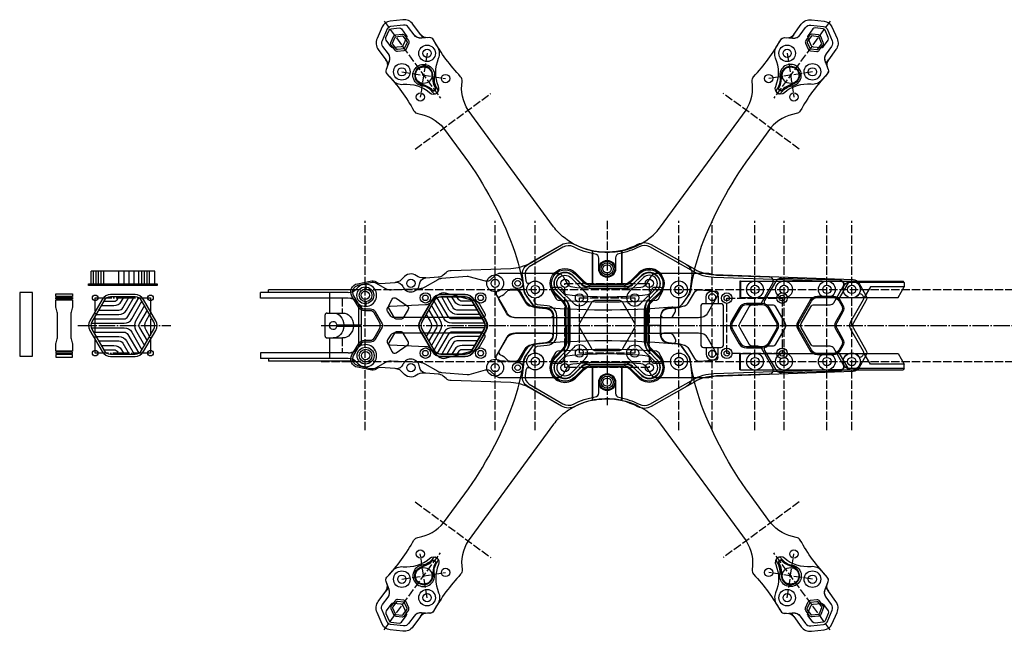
# Model space of a CAD drawing. Header units: millimetres. Extents: x -116 to 777, y -227 to 360.
# Tile 1 of 4: x -116 to 240, y -176 to 45. Entities that reach past the tile are written whole.
import ezdxf

# ---------------------------------------------------------------- set-up
doc = ezdxf.new("R2010")
doc.units = ezdxf.units.MM
doc.header["$LTSCALE"] = 0.25
doc.header["$MEASUREMENT"] = 0
doc.linetypes.add('ACAD_ISO02W100', pattern=[15, 12, -3])
doc.linetypes.add('ACAD_ISO04W100', pattern=[30, 24, -3, 0, -3])
for name, color, linetype in [('alu', 10, 'Continuous'), ('chamfer', 140, 'Continuous'), ('helper', 60, 'ACAD_ISO02W100'), ('outline', 160, 'Continuous'), ('rubberpad', 200, 'Continuous'), ('stack', 30, 'Continuous'), ('standoff', 74, 'Continuous'), ('TPU', 222, 'Continuous')]:
    doc.layers.add(name, color=color, linetype=linetype)

msp = doc.modelspace()

# ---------------------------------------------------------------- linework, layer by layer
for centre, radius in [((96.15, -45), 2.75), ((30.4, -75.5), 1), ((96.15, -86), 2.75)]:
    msp.add_circle(centre, radius)
at = {"layer": 'alu'}
for p, q in [((-67.47, -45.88), (-90.53, -45.88)), ((-90.53, -50.43), (-90.53, -45.88)), ((-89.69, -50.43), (-89.69, -45.88)), ((-88.76, -50.43), (-88.76, -45.88)), ((-87.84, -50.43), (-87.84, -45.88)), ((-86.91, -50.43), (-86.91, -45.88)), ((-85.99, -50.43), (-85.99, -45.88)), ((-80.45, -50.43), (-80.45, -45.88)), ((-78.6, -50.43), (-78.6, -45.88)), ((-76.75, -50.43), (-76.75, -45.88)), ((-74.91, -50.43), (-74.91, -45.88)), ((-73.27, -50.43), (-73.27, -45.88)), ((-72.13, -50.43), (-72.13, -45.88)), ((-71.21, -50.43), (-71.21, -45.88)), ((-70.29, -50.43), (-70.29, -45.88)), ((-69.36, -50.43), (-69.36, -45.88)), ((-67.47, -50.43), (-67.47, -45.88)), ((144.15, -49.49), (144.15, -55.39)), ((144.45, -49.49), (144.15, -49.49)), ((144.45, -49.49), (144.45, -55.39)), ((144.45, -49.49), (203.23, -49.49)), ((183.69, -49.49), (180.28, -55.39)), ((203.63, -49.89), (203.23, -49.49)), ((-91.45, -50.98), (-91.45, -50.43)), ((-91.45, -50.43), (-66.67, -50.43)), ((-66.67, -50.98), (-91.45, -50.98)), ((-66.67, -50.43), (-66.67, -50.98)), ((203.63, -49.89), (183.46, -49.89)), ((191.41, -51.54), (189.19, -55.39)), ((203.63, -51.54), (191.41, -51.54)), ((201.4, -55.39), (203.63, -51.54)), ((203.63, -49.89), (203.63, -51.54)), ((144.15, -55.39), (144.45, -55.39)), ((144.45, -55.39), (201.4, -55.39)), ((144.15, -81.5), (144.15, -75.6)), ((144.15, -75.6), (144.45, -75.6)), ((144.45, -81.5), (144.45, -75.6)), ((144.45, -75.6), (201.4, -75.6)), ((183.69, -81.5), (180.28, -75.6)), ((191.41, -79.46), (189.19, -75.6)), ((201.4, -75.6), (203.63, -79.46)), ((144.45, -81.5), (144.15, -81.5)), ((144.45, -81.5), (203.23, -81.5)), ((203.63, -81.1), (183.46, -81.1)), ((203.63, -79.46), (191.41, -79.46)), ((203.63, -81.1), (203.23, -81.5)), ((203.63, -81.1), (203.63, -79.46))]:
    msp.add_line(p, q, dxfattribs=at)
for points in [[(-86.54, -56.05), (-90.99, -63.75, 0.267949), (-90.99, -67.25), (-86.54, -74.95, 0.267949), (-83.51, -76.7), (-74.62, -76.7, 0.267949), (-71.59, -74.95), (-67.14, -67.25, 0.267949), (-67.14, -63.75), (-71.59, -56.05, 0.267949), (-74.62, -54.3), (-83.51, -54.3, 0.267949)], [(-72.28, -74.55), (-67.83, -66.85, 0.267949), (-67.83, -64.15), (-72.28, -56.45, 0.267949), (-74.62, -55.1), (-83.51, -55.1, 0.267949), (-85.85, -56.45), (-90.29, -64.15, 0.267949), (-90.29, -66.85), (-85.85, -74.55, 0.267949), (-83.51, -75.9), (-74.62, -75.9, 0.267949)], [(47.92, -56.05), (52.37, -63.75, -0.267949), (52.37, -67.25), (47.92, -74.95, -0.267949), (44.89, -76.7), (36, -76.7, -0.267949), (32.97, -74.95), (28.52, -67.25, -0.267949), (28.52, -63.75), (32.97, -56.05, -0.267949), (36, -54.3), (44.89, -54.3, -0.267949)], [(33.66, -74.55), (29.21, -66.85, -0.267949), (29.21, -64.15), (33.66, -56.45, -0.267949), (36, -55.1), (44.89, -55.1, -0.267949), (47.23, -56.45), (51.67, -64.15, -0.267949), (51.67, -66.85), (47.23, -74.55, -0.267949), (44.89, -75.9), (36, -75.9, -0.267949)]]:
    msp.add_lwpolyline(points, format="xyb", close=True, dxfattribs=at)
for points in [[(-90.53, -64.7), (-78.6, -64.7, 0.267949), (-75.83, -63.1), (-72.13, -56.7)], [(-89.69, -63.1), (-78.6, -63.1, 0.267949), (-77.22, -62.3), (-73.27, -55.46)], [(-88.76, -61.5), (-80.45, -61.5, 0.267949), (-77.68, -59.9), (-74.91, -55.1)], [(-87.84, -59.9), (-80.45, -59.9, 0.267949), (-79.06, -59.1), (-76.75, -55.1)], [(-86.91, -58.3), (-82.3, -58.3, 0.267949), (-79.52, -56.7), (-78.6, -55.1)], [(-85.99, -56.7), (-82.3, -56.7, 0.267949), (-80.91, -55.9), (-80.45, -55.1)], [(51.91, -64.7), (39.98, -64.7, -0.267949), (37.21, -63.1), (33.52, -56.7)], [(51.07, -63.1), (39.98, -63.1, -0.267949), (38.6, -62.3), (34.65, -55.46)], [(50.14, -61.5), (41.83, -61.5, -0.267949), (39.06, -59.9), (36.29, -55.1)], [(49.22, -59.9), (41.83, -59.9, -0.267949), (40.44, -59.1), (38.13, -55.1)], [(48.3, -58.3), (43.68, -58.3, -0.267949), (40.91, -56.7), (39.98, -55.1)], [(47.37, -56.7), (43.68, -56.7, -0.267949), (42.29, -55.9), (41.83, -55.1)], [(-71.21, -58.3), (-74.44, -63.9, 0.267949), (-74.44, -67.1), (-71.21, -72.7)], [(-70.29, -59.9), (-73.06, -64.7, 0.267949), (-73.06, -66.3), (-70.29, -71.1)], [(31.67, -59.9), (34.44, -64.7, -0.267949), (34.44, -66.3), (31.67, -71.1)], [(32.59, -58.3), (35.82, -63.9, -0.267949), (35.82, -67.1), (32.59, -72.7)], [(-69.36, -61.5), (-70.75, -63.9, 0.267949), (-70.75, -67.1), (-69.36, -69.5)], [(30.74, -61.5), (32.13, -63.9, -0.267949), (32.13, -67.1), (30.74, -69.5)], [(-90.53, -66.3), (-78.6, -66.3, -0.267949), (-75.83, -67.9), (-72.13, -74.3)], [(51.91, -66.3), (39.98, -66.3, 0.267949), (37.21, -67.9), (33.52, -74.3)], [(-89.69, -67.9), (-78.6, -67.9, -0.267949), (-77.22, -68.7), (-73.27, -75.54)], [(-88.76, -69.5), (-80.45, -69.5, -0.267949), (-77.68, -71.1), (-74.91, -75.9)], [(-87.84, -71.1), (-80.45, -71.1, -0.267949), (-79.06, -71.9), (-76.75, -75.9)], [(51.07, -67.9), (39.98, -67.9, 0.267949), (38.6, -68.7), (34.65, -75.54)], [(50.14, -69.5), (41.83, -69.5, 0.267949), (39.06, -71.1), (36.29, -75.9)], [(49.22, -71.1), (41.83, -71.1, 0.267949), (40.44, -71.9), (38.13, -75.9)], [(-86.91, -72.7), (-82.3, -72.7, -0.267949), (-79.52, -74.3), (-78.6, -75.9)], [(-85.99, -74.3), (-82.3, -74.3, -0.267949), (-80.91, -75.1), (-80.45, -75.9)], [(48.3, -72.7), (43.68, -72.7, 0.267949), (40.91, -74.3), (39.98, -75.9)], [(47.37, -74.3), (43.68, -74.3, 0.267949), (42.29, -75.1), (41.83, -75.9)]]:
    msp.add_lwpolyline(points, format="xyb", dxfattribs=at)
for centre in [(149.65, -52.44), (160.15, -52.44), (175.65, -52.44), (149.65, -78.55), (160.15, -78.55), (175.65, -78.55)]:
    msp.add_circle(centre, 1.5, dxfattribs=at)
at = {"layer": 'chamfer'}
for points in [[(30.56, -48.22), (29.8, -48.28, -0.177133), (27.16, -47.51, 0.416116), (22.4, -48.25, -0.222577), (19.43, -49.89)], [(131.95, -57.6), (131.95, -55.25, -1), (136.35, -55.25), (136.35, -57.6)], [(131.95, -73.4), (131.95, -75.75, 1), (136.35, -75.75), (136.35, -73.4)], [(30.56, -82.77), (29.8, -82.72, 0.177133), (27.16, -83.49, -0.416116), (22.4, -82.74, 0.222577), (19.43, -81.1)]]:
    msp.add_lwpolyline(points, format="xyb", dxfattribs=at)
msp.add_lwpolyline([(32.92, -56.05), (28.48, -63.75, 0.267949), (28.48, -67.25), (32.92, -74.95, 0.267949), (35.95, -76.7), (44.84, -76.7, 0.267949), (47.88, -74.95), (52.32, -67.25, 0.267949), (52.32, -63.75), (47.88, -56.05, 0.267949), (44.84, -54.3), (35.95, -54.3, 0.267949)], format="xyb", close=True, dxfattribs=at)
for centre, radius in [((96.15, -45), 3.05), ((55.65, -50.25), 3.05), ((63.81, -50.25), 1.88), ((70.15, -52.5), 3.05), ((70.15, -52.5), 3.05), ((122.15, -52.44), 3.05), ((122.15, -52.44), 3.05), ((149.65, -52.5), 3.05), ((160.15, -52.5), 3.05), ((175.65, -52.5), 3.05), ((184.65, -52.5), 3.05), ((8.65, -54.58), 3.05), ((8.65, -54.58), 3.05), ((30.4, -55.5), 1.88), ((50.4, -55.5), 1.88), ((139.44, -55.58), 1.9), ((159.44, -55.58), 1.9), ((8.76, -76.41), 3.05), ((8.76, -76.41), 3.05), ((30.4, -75.5), 1.88), ((50.4, -75.5), 1.88), ((139.44, -75.58), 1.9), ((159.44, -75.58), 1.9), ((55.65, -80.75), 3.05), ((70.15, -78.5), 3.05), ((70.15, -78.5), 3.05), ((122.15, -78.55), 3.05), ((122.15, -78.55), 3.05), ((149.65, -78.55), 3.05), ((160.15, -78.55), 3.05), ((175.65, -78.55), 3.05), ((184.65, -78.55), 3.05), ((63.81, -80.75), 1.88), ((96.15, -86), 3.05)]:
    msp.add_circle(centre, radius, dxfattribs=at)
at = {"layer": 'helper'}
for p, q in [((15.5, 44.58), (35.87, 16.77)), ((176.8, 44.58), (156.43, 16.77)), ((31.01, 32.98), (28.57, 17.17)), ((161.29, 32.98), (163.73, 17.17)), ((21.88, 26.29), (37.69, 23.85)), ((170.42, 26.29), (154.61, 23.85)), ((26.66, -1.66), (54.11, 18.46)), ((165.64, -1.66), (138.19, 18.46)), ((8.65, -103.39), (8.65, -27.61)), ((55.65, -103.39), (55.65, -27.61)), ((70.15, -103.39), (70.15, -27.61)), ((96.15, -27.61), (96.15, -94.59)), ((122.15, -103.39), (122.15, -27.61)), ((134.15, -103.39), (134.15, -27.61)), ((149.65, -103.39), (149.65, -27.61)), ((160.15, -103.39), (160.15, -27.61)), ((175.65, -103.39), (175.65, -27.61)), ((184.65, -103.39), (184.65, -27.61)), ((-7.3, -52.5), (450.69, -52.5)), ((-7.3, -78.5), (450.69, -78.5)), ((26.66, -129.33), (54.11, -149.45)), ((165.64, -129.33), (138.19, -149.45)), ((15.5, -175.57), (35.87, -147.76)), ((31.01, -163.98), (28.57, -148.16)), ((176.8, -175.57), (156.43, -147.76)), ((161.29, -163.98), (163.73, -148.16)), ((21.88, -157.29), (37.69, -154.85)), ((170.42, -157.29), (154.61, -154.85))]:
    msp.add_line(p, q, dxfattribs=at)
at = {"layer": 'helper', "linetype": 'ACAD_ISO04W100'}
for p, q in [((-95.4, -65.5), (-61.71, -65.5)), ((-7.3, -65.5), (452.21, -65.5))]:
    msp.add_line(p, q, dxfattribs=at)
at = {"layer": 'helper'}
for points in [[(80.9, -50.25), (111.4, -50.25), (111.4, -80.75), (80.9, -80.75)], [(86.15, -55.5), (106.15, -55.5), (106.15, -75.5), (86.15, -75.5)], [(139.44, -55.58), (159.44, -55.58), (159.44, -75.58), (139.44, -75.58)]]:
    msp.add_lwpolyline(points, close=True, dxfattribs=at)
at = {"layer": 'helper', "linetype": 'ACAD_ISO04W100'}
msp.add_lwpolyline([(-89.06, -55.5), (-69.06, -55.5), (-69.06, -75.5), (-89.06, -75.5)], close=True, dxfattribs=at)
at = {"layer": 'outline'}
for p, q in [((90.88, -38.45), (90.88, -50.5)), ((101.42, -38.45), (101.42, -50.5)), ((90.88, -92.54), (90.88, -80.5)), ((101.42, -92.54), (101.42, -80.5))]:
    msp.add_line(p, q, dxfattribs=at)
for points in [[(26.29, 39.68), (24.33, 42.37, 0.267015), (22.5, 43.18), (17.82, 42.68, 0.27026), (16.6, 41.79), (14.72, 37.47, 0.267015), (14.94, 35.49), (16.91, 32.81, -0.251046), (17.28, 30), (16.18, 27.1, 0.286562), (16.49, 25.54, -0.061048), (26.28, 12.16, 0.231338), (27.72, 11.15, -0.182921), (37, 5.92), (44.69, -4.57, -0.066003), (62.08, -36.94, -0.053468), (66.03, -53.08, 0.122711), (66.38, -53.98), (69.28, -58.02, 0.211841), (70.68, -58.84), (74.36, -59.26, -0.381187), (76.79, -61.98), (76.79, -65.5), (81.15, -65.5), (81.15, -59.31, 0.198912), (80.27, -57.19), (77.12, -54.03, -1), (84.68, -46.46), (87.84, -49.62, 0.198912), (89.96, -50.5), (101.42, -50.5), (101.42, -38.45, -0.045278), (97.01, -38.94), (95.29, -38.94, -0.163425), (80.58, -33.69, -0.068278), (76.8, -29.78), (45.88, 12.42, -0.182921), (43.68, 22.84, 0.231338), (43.16, 24.52, -0.061048), (33.35, 37.89, 0.286562), (31.95, 38.66), (28.86, 38.48, -0.251046), (26.29, 39.68), (24.33, 42.37, 0.267015), (22.5, 43.18), (17.82, 42.68, 0.27026), (16.6, 41.79), (14.72, 37.47, 0.267015), (14.94, 35.49), (16.91, 32.81)], [(166.01, 39.68), (167.97, 42.37, -0.267015), (169.79, 43.18), (174.48, 42.68, -0.27026), (175.7, 41.79), (177.58, 37.47, -0.267015), (177.36, 35.49), (175.39, 32.81, 0.251046), (175.02, 30), (176.12, 27.1, -0.286562), (175.81, 25.54, 0.061048), (166.02, 12.16, -0.231338), (164.57, 11.15, 0.182921), (155.3, 5.92), (147.61, -4.57, 0.066003), (130.22, -36.94, 0.053468), (126.27, -53.08, -0.122711), (125.91, -53.98), (123.02, -58.02, -0.211841), (121.62, -58.84), (117.93, -59.26, 0.381187), (115.51, -61.98), (115.51, -65.5), (111.15, -65.5), (111.15, -59.31, -0.198912), (112.03, -57.19), (115.18, -54.03, 1), (107.62, -46.46), (104.46, -49.62, -0.198912), (102.34, -50.5), (90.88, -50.5), (90.88, -38.45, 0.045278), (95.29, -38.94), (97.01, -38.94, 0.163425), (111.72, -33.69, 0.068278), (115.5, -29.78), (146.42, 12.42, 0.182921), (148.62, 22.84, -0.231338), (149.14, 24.52, 0.061048), (158.95, 37.89, -0.286562), (160.35, 38.66), (163.44, 38.48, 0.251046), (166.01, 39.68), (167.97, 42.37, -0.267015), (169.79, 43.18), (174.48, 42.68, -0.27026), (175.7, 41.79), (177.58, 37.47, -0.267015), (177.36, 35.49), (175.39, 32.81)], [(33.18, 18.75), (33.12, 18.83, 0.19944), (29.19, 21.22, -2.414477), (33.64, 24.48, 0.19944), (34.74, 20.01), (34.79, 19.94)], [(159.12, 18.75), (159.17, 18.83, -0.19944), (163.11, 21.22, 2.414477), (158.66, 24.48, -0.19944), (157.56, 20.01), (157.51, 19.94)], [(76.79, -65.5), (76.79, -61.98, 0.381187), (74.36, -59.26), (70.68, -58.84, -0.211841), (69.28, -58.02), (67.23, -55.16, -0.123779), (66.15, -52.42), (65.5, -47.42, -0.304715), (67.5, -43.41), (79.63, -36.29, -0.25579), (84.45, -36.18, 0.245674), (107.25, -36.1, -0.255961), (112.08, -36.17), (127.86, -45.14, 0.121058), (134.75, -47.09), (185.11, -48.85, -0.258618), (187.19, -50.1), (189.79, -54.6, -0.267949), (189.79, -56.6), (185.23, -64.5, 0.267949), (185.23, -66.5), (189.79, -74.4, -0.267949), (189.79, -76.4), (187.19, -80.9, -0.258618), (185.11, -82.14), (134.75, -83.9, 0.121058), (127.86, -85.85), (112.08, -94.82, -0.255961), (107.25, -94.9, 0.245674), (84.45, -94.81, -0.25579), (79.63, -94.7), (67.5, -87.59, -0.304715), (65.5, -83.58), (66.15, -78.57, -0.123779), (67.23, -75.84), (69.28, -72.98, -0.211841), (70.68, -72.15), (74.36, -71.73, 0.381187), (76.79, -69.01), (76.79, -65.5)], [(14.82, -64.9, -0.267949), (14.82, -66.1), (12.28, -70.5, -0.267949), (10.55, -71.5), (8.57, -71.5, 0.267949), (6.41, -72.75), (4.36, -76.29, 0.506651), (5.99, -79.98), (10.57, -81, 0.187703), (12.72, -80.67), (15.86, -78.85, -0.143218), (18.04, -78.32), (28.35, -78.79, -0.120122), (30.17, -79.32), (34.93, -82.07, 0.110833), (36.18, -82.46), (45.57, -83.23, 0.08618), (46.25, -83.17), (52.18, -81.58, -0.267949), (54.11, -82.1), (55.49, -83.48, 0.198912), (57.61, -84.35), (78.15, -84.35, 0.267949), (80.32, -83.1), (81.78, -80.57, -0.241883), (83.71, -79.33, -0.048339), (108.36, -79.3, -0.229567), (110.22, -80.43), (112, -83.19, 0.254792), (114.1, -84.33), (132.38, -84.33, 0.065543), (133.42, -84.2), (135.22, -83.71, -0.058098), (136.14, -83.58), (154.83, -83.03, 0.567503), (156.09, -80.78), (152.03, -73.75, 0.267949), (150.73, -73), (148.86, -73, -0.267949), (147.56, -72.25), (144.24, -66.5, -0.267949), (144.24, -64.5), (147.56, -58.75, -0.267949), (148.86, -58), (150.73, -58, 0.267949), (152.03, -57.25), (156.09, -50.22, 0.567503), (154.83, -47.97), (136.14, -47.42, -0.058098), (135.22, -47.28), (133.42, -46.8, 0.065543), (132.38, -46.66), (114.1, -46.66, 0.254792), (112, -47.81), (110.22, -50.56, -0.229567), (108.36, -51.7, -0.048339), (83.71, -51.67, -0.241883), (81.78, -50.43), (80.32, -47.89, 0.267949), (78.15, -46.64), (57.61, -46.64, 0.198912), (55.49, -47.52), (54.11, -48.9, -0.267949), (52.18, -49.42), (46.25, -47.83, 0.08618), (45.57, -47.77), (36.18, -48.54, 0.110833), (34.93, -48.93), (30.17, -51.68, -0.120122), (28.35, -52.21), (18.04, -52.68, -0.143218), (15.86, -52.15), (12.72, -50.33, 0.187703), (10.57, -50), (5.99, -51.02, 0.506651), (4.36, -54.71), (6.41, -58.25, 0.267949), (8.57, -59.5), (10.55, -59.5, -0.267949), (12.28, -60.5), (14.82, -64.9)], [(26.29, -170.68), (24.33, -173.36, -0.267015), (22.5, -174.17), (17.82, -173.68, -0.27026), (16.6, -172.79), (14.72, -168.47, -0.267015), (14.94, -166.49), (16.91, -163.8, 0.251046), (17.28, -160.99), (16.18, -158.1, -0.286562), (16.49, -156.54, 0.061048), (26.28, -143.15, -0.231338), (27.72, -142.15, 0.182921), (37, -136.91), (44.69, -126.43, 0.066003), (62.08, -94.06, 0.053468), (66.03, -77.91, -0.122711), (66.38, -77.01), (69.28, -72.98, -0.211841), (70.68, -72.15), (74.36, -71.73, 0.381187), (76.79, -69.01), (76.79, -65.5), (81.15, -65.5), (81.15, -71.69, -0.198912), (80.27, -73.81), (77.12, -76.96, 1), (84.68, -84.53), (87.84, -81.38, -0.198912), (89.96, -80.5), (101.42, -80.5), (101.42, -92.54, 0.045278), (97.01, -92.06), (95.29, -92.06, 0.163425), (80.58, -97.31, 0.068278), (76.8, -101.22), (45.88, -143.42, 0.182921), (43.68, -153.84, -0.231338), (43.16, -155.52, 0.061048), (33.35, -168.89, -0.286562), (31.95, -169.65), (28.86, -169.48, 0.251046), (26.29, -170.68), (24.33, -173.36, -0.267015), (22.5, -174.17), (17.82, -173.68, -0.27026), (16.6, -172.79), (14.72, -168.47, -0.267015), (14.94, -166.49), (16.91, -163.8)], [(166.01, -170.68), (167.97, -173.36, 0.267015), (169.79, -174.17), (174.48, -173.68, 0.27026), (175.7, -172.79), (177.58, -168.47, 0.267015), (177.36, -166.49), (175.39, -163.8, -0.251046), (175.02, -160.99), (176.12, -158.1, 0.286562), (175.81, -156.54, -0.061048), (166.02, -143.15, 0.231338), (164.57, -142.15, -0.182921), (155.3, -136.91), (147.61, -126.43, -0.066003), (130.22, -94.06, -0.053468), (126.27, -77.91, 0.122711), (125.91, -77.01), (123.02, -72.98, 0.211841), (121.62, -72.15), (117.93, -71.73, -0.381187), (115.51, -69.01), (115.51, -65.5), (111.15, -65.5), (111.15, -71.69, 0.198912), (112.03, -73.81), (115.18, -76.96, -1), (107.62, -84.53), (104.46, -81.38, 0.198912), (102.34, -80.5), (90.88, -80.5), (90.88, -92.54, -0.045278), (95.29, -92.06), (97.01, -92.06, -0.163425), (111.72, -97.31, -0.068278), (115.5, -101.22), (146.42, -143.42, -0.182921), (148.62, -153.84, 0.231338), (149.14, -155.52, -0.061048), (158.95, -168.89, 0.286562), (160.35, -169.65), (163.44, -169.48, -0.251046), (166.01, -170.68), (167.97, -173.36, 0.267015), (169.79, -174.17), (174.48, -173.68, 0.27026), (175.7, -172.79), (177.58, -168.47, 0.267015), (177.36, -166.49), (175.39, -163.8)], [(33.18, -149.75), (33.12, -149.82, -0.19944), (29.19, -152.21, 2.414477), (33.64, -155.47, -0.19944), (34.74, -151), (34.79, -150.93)], [(159.12, -149.75), (159.17, -149.82, 0.19944), (163.11, -152.21, -2.414477), (158.66, -155.47, 0.19944), (157.56, -151), (157.51, -150.93)]]:
    msp.add_lwpolyline(points, format="xyb", dxfattribs=at)
for points in [[(24.36, 36.64), (23.43, 34.53, -0.267949), (22.62, 33.94), (20.33, 33.69, -0.267949), (19.41, 34.1), (18.05, 35.96, -0.267949), (17.94, 36.95), (18.87, 39.07, -0.267949), (19.68, 39.66), (21.98, 39.91, -0.267949), (22.89, 39.5), (24.25, 37.64, -0.267949)], [(167.94, 36.64), (168.87, 34.53, 0.267949), (169.68, 33.94), (171.97, 33.69, 0.267949), (172.89, 34.1), (174.25, 35.96, 0.267949), (174.36, 36.95), (173.43, 39.07, 0.267949), (172.62, 39.66), (170.32, 39.91, 0.267949), (169.41, 39.5), (168.04, 37.64, 0.267949)], [(125.08, -55.16), (123.03, -58.02, -0.211841), (121.62, -58.84), (117.94, -59.26, 0.381187), (115.51, -61.98), (115.51, -65.5), (115.51, -69.01, 0.381187), (117.94, -71.73), (121.62, -72.15, -0.211841), (123.03, -72.98), (125.08, -75.84, -0.123779), (126.15, -78.57), (126.8, -83.58, -0.304715), (124.81, -87.59), (112.08, -94.82, -0.255961), (107.25, -94.9, 0.245674), (84.45, -94.81, -0.25579), (79.63, -94.7), (68.35, -88.19, 0.122785), (61.34, -86.18), (39.76, -85.42, -0.168042), (37.92, -84.72), (36.81, -83.78, 0.159695), (35.07, -83.08), (30.56, -82.77, -0.370453), (28.24, -80.49, 0.788088), (22.28, -79.58, -0.323259), (19.8, -81.13), (19.43, -81.1), (13.98, -80.73, 0.148839), (13.12, -80.93), (12.57, -81.25, -0.184189), (10.45, -81.59), (5.81, -80.63, -0.515894), (3.83, -76.13), (6.28, -72.04, -0.26374), (8.44, -70.82), (10.55, -70.82, 0.267949), (11.85, -70.07), (13.77, -66.75, 0.267949), (13.77, -64.24), (11.85, -60.93, 0.267949), (10.55, -60.18), (8.44, -60.18, -0.26374), (6.28, -58.95), (3.83, -54.86, -0.515894), (5.81, -50.37), (10.45, -49.4, -0.184189), (12.57, -49.74), (13.12, -50.06, 0.148839), (13.98, -50.26), (19.43, -49.89), (19.8, -49.87, -0.323259), (22.28, -51.42, 0.788088), (28.24, -50.51, -0.370453), (30.56, -48.22), (35.07, -47.92, 0.159695), (36.81, -47.22), (37.92, -46.28, -0.168042), (39.76, -45.57), (61.34, -44.82, 0.122785), (68.35, -42.81), (79.63, -36.29, -0.25579), (84.45, -36.18, 0.245674), (107.25, -36.1, -0.255961), (112.08, -36.17), (124.81, -43.41, -0.304715), (126.8, -47.42), (126.15, -52.42, -0.123779)], [(109.55, -65.5), (109.55, -70.83, 0.198912), (111.31, -75.07), (114.15, -77.91, -1), (108.56, -83.49), (105.72, -80.66, 0.198912), (101.48, -78.9), (90.82, -78.9, 0.198912), (86.58, -80.66), (83.74, -83.49, -1), (78.15, -77.91), (80.99, -75.07, 0.198912), (82.75, -70.83), (82.75, -65.5), (82.75, -60.17, 0.198912), (80.99, -55.93), (78.15, -53.09, -1), (83.74, -47.5), (86.58, -50.34, 0.198912), (90.82, -52.1), (101.48, -52.1, 0.198912), (105.72, -50.34), (108.56, -47.5, -1), (114.15, -53.09), (111.31, -55.93, 0.198912), (109.55, -60.17)], [(109.55, -65.5), (109.55, -70.83, 0.198912), (111.31, -75.07), (114.15, -77.91, -1), (108.56, -83.49), (105.72, -80.66, 0.198912), (101.48, -78.9), (90.82, -78.9, 0.198912), (86.58, -80.66), (83.74, -83.49, -1), (78.15, -77.91), (80.99, -75.07, 0.198912), (82.75, -70.83), (82.75, -65.5), (82.75, -60.17, 0.198912), (80.99, -55.93), (78.15, -53.09, -1), (83.74, -47.5), (86.58, -50.34, 0.198912), (90.82, -52.1), (101.48, -52.1, 0.198912), (105.72, -50.34), (108.56, -47.5, -1), (114.15, -53.09), (111.31, -55.93, 0.198912), (109.55, -60.17)], [(160.55, -66.25), (157.09, -72.25, -0.267949), (155.79, -73), (153.99, -73, 0.57735), (153.12, -74.5), (157.04, -81.29, 0.275915), (159.28, -82.54), (180.33, -81.91, 0.567503), (181.59, -79.66), (178.17, -73.75, 0.267949), (176.87, -73), (171.14, -73, -0.267949), (169.84, -72.25), (166.38, -66.25, -0.267949), (166.38, -64.75), (169.84, -58.75, -0.267949), (171.14, -58), (176.87, -58, 0.267949), (178.17, -57.25), (181.59, -51.33, 0.567503), (180.33, -49.08), (159.28, -48.46, 0.275915), (157.04, -49.71), (153.12, -56.5, 0.57735), (153.99, -58), (155.79, -58, -0.267949), (157.09, -58.75), (160.55, -64.75, -0.267949)], [(119.61, -58.86, -0.046383), (69.81, -58.67, -0.250953), (66.67, -56.58), (64.93, -53.4, 0.289662), (63.05, -52.36), (57.14, -52.71, 0.558109), (56.17, -54.51), (59.73, -60.66, 0.267949), (63.19, -62.66), (119.02, -62.66, 0.267949), (119.89, -62.16), (120.76, -60.65, 0.607408)], [(61.99, -62.56), (61.57, -62.47, -0.21617), (59.89, -61.27), (57.06, -56.37, -0.457378), (57.56, -54.94, 0.137336), (59.72, -53.29, -0.213709), (60.8, -52.7), (62.58, -52.55, -0.290118), (64.48, -53.54), (66.59, -57.21, 0.184146), (67.98, -58.34), (68.2, -58.41, 0.05536), (71.44, -59.1), (73.98, -59.34, -0.303236), (76.56, -61.46, -0.503679), (75.6, -62.75), (63.93, -62.75, -0.048944)], [(112.46, -52.23), (111.49, -53.91, -0.237617), (110.74, -54.4, -0.057079), (81.65, -54.4, -0.237617), (80.9, -53.91), (79.94, -52.23, 0.267949), (79.07, -51.73), (77.03, -51.73, 0.57735), (76.16, -53.23), (77.68, -55.87, 0.250664), (78.48, -56.36, 0.033376), (113.96, -56.3, 0.249631), (114.75, -55.8), (116.23, -53.23, 0.57735), (115.37, -51.73), (113.32, -51.73, 0.267949)], [(124.24, -58.34, 0.184146), (125.62, -57.21), (127.74, -53.54, -0.290118), (129.64, -52.55), (135.43, -53.03, -0.550246), (136.22, -54.53), (132.32, -61.27, -0.21617), (130.64, -62.47), (130.23, -62.56, -0.048944), (128.29, -62.75), (116.61, -62.75, -0.503679), (115.66, -61.46, -0.303236), (118.24, -59.34), (120.78, -59.1, 0.05536), (124.02, -58.41)], [(49.95, -57.72), (51.93, -61.16, -0.57735), (51.07, -62.66), (18.9, -62.66, -0.25302), (17.89, -62.12), (16.74, -60.36, -0.580862), (17.69, -58.5), (30.45, -57.92, 0.187138), (32.44, -57.04), (35.18, -54.3, -0.267949), (37.59, -53.65), (48.43, -56.56, -0.198912)], [(21.54, -63.25), (20.1, -63.25, -0.267949), (19.23, -62.75), (17.19, -59.22, -0.259144), (17.18, -58.25), (18.4, -55.97, -0.447112), (19.84, -55.61), (23.86, -58.37, -0.391528), (24.16, -59.7), (22.4, -62.75, -0.267949)], [(47.18, -74.55), (51.63, -66.85, 0.267949), (51.63, -64.15), (47.18, -56.45, 0.267949), (44.84, -55.1), (35.95, -55.1, 0.267949), (33.62, -56.45), (29.17, -64.15, 0.267949), (29.17, -66.85), (33.62, -74.55, 0.267949), (35.95, -75.9), (44.84, -75.9, 0.267949)], [(165.69, -64.25), (170.07, -56.66, -0.267949), (172.23, -55.41), (177.88, -55.41, -0.267949), (180.05, -56.66), (181.03, -58.36, -0.267949), (181.03, -60.36), (178.78, -64.25, 0.267949), (178.78, -66.75), (181.03, -70.64, -0.267949), (181.03, -72.64), (180.05, -74.33, -0.267949), (177.88, -75.58), (172.23, -75.58, -0.267949), (170.07, -74.33), (165.69, -66.75, -0.267949)], [(131, -73.4), (137.3, -73.4, 0.414214), (138.3, -72.4), (138.3, -58.6, 0.414214), (137.3, -57.6), (131, -57.6, 0.414214), (130, -58.6), (130, -72.4, 0.414214)], [(144.39, -59.33), (141.51, -64.33, 0.267949), (141.51, -66.83), (144.39, -71.83, 0.267949), (146.56, -73.08), (152.33, -73.08, 0.267949), (154.5, -71.83), (157.38, -66.83, 0.267949), (157.38, -64.33), (154.5, -59.33, 0.267949), (152.33, -58.08), (146.56, -58.08, 0.267949)], [(49.95, -73.27), (51.93, -69.83, 0.57735), (51.07, -68.33), (18.9, -68.33, 0.25302), (17.89, -68.87), (16.74, -70.64, 0.580862), (17.69, -72.5), (30.45, -73.08, -0.187138), (32.44, -73.95), (35.18, -76.69, 0.267949), (37.59, -77.34), (48.43, -74.44, 0.198912)], [(21.54, -67.75), (20.1, -67.75, 0.267949), (19.23, -68.25), (17.19, -71.78, 0.259144), (17.18, -72.75), (18.4, -75.03, 0.447112), (19.84, -75.38), (23.86, -72.62, 0.391528), (24.16, -71.3), (22.4, -68.25, 0.267949)], [(119.61, -72.14, 0.046383), (69.81, -72.32, 0.250953), (66.67, -74.42), (64.93, -77.6, -0.289662), (63.05, -78.63), (57.14, -78.29, -0.558109), (56.17, -76.49), (59.73, -70.33, -0.267949), (63.19, -68.33), (119.02, -68.33, -0.267949), (119.89, -68.83), (120.76, -70.34, -0.607408)], [(61.99, -68.44), (61.57, -68.52, 0.21617), (59.89, -69.72), (57.06, -74.63, 0.457378), (57.56, -76.06, -0.137336), (59.72, -77.71, 0.213709), (60.8, -78.3), (62.58, -78.44, 0.290118), (64.48, -77.45), (66.59, -73.78, -0.184146), (67.98, -72.66), (68.2, -72.58, -0.05536), (71.44, -71.9), (73.98, -71.65, 0.303236), (76.56, -69.54, 0.503679), (75.6, -68.25), (63.93, -68.25, 0.048944)], [(124.24, -72.66, -0.184146), (125.62, -73.78), (127.74, -77.45, 0.290118), (129.64, -78.44), (135.43, -77.97, 0.550246), (136.22, -76.47), (132.32, -69.72, 0.21617), (130.64, -68.52), (130.23, -68.44, 0.048944), (128.29, -68.25), (116.61, -68.25, 0.503679), (115.66, -69.54, 0.303236), (118.24, -71.65), (120.78, -71.9, -0.05536), (124.02, -72.58)], [(112.46, -78.76), (111.49, -77.09, 0.237617), (110.74, -76.59, 0.057079), (81.65, -76.59, 0.237617), (80.9, -77.09), (79.94, -78.76, -0.267949), (79.07, -79.26), (77.03, -79.26, -0.57735), (76.16, -77.76), (77.68, -75.13, -0.250664), (78.48, -74.63, -0.033376), (113.96, -74.7, -0.249631), (114.75, -75.2), (116.23, -77.76, -0.57735), (115.37, -79.26), (113.32, -79.26, -0.267949)], [(24.36, -167.64), (23.43, -165.53, 0.267949), (22.62, -164.94), (20.33, -164.69, 0.267949), (19.41, -165.09), (18.05, -166.95, 0.267949), (17.94, -167.95), (18.87, -170.06, 0.267949), (19.68, -170.65), (21.98, -170.9, 0.267949), (22.89, -170.5), (24.25, -168.63, 0.267949)], [(167.94, -167.64), (168.87, -165.53, -0.267949), (169.68, -164.94), (171.97, -164.69, -0.267949), (172.89, -165.09), (174.25, -166.95, -0.267949), (174.36, -167.95), (173.43, -170.06, -0.267949), (172.62, -170.65), (170.32, -170.9, -0.267949), (169.41, -170.5), (168.04, -168.63, -0.267949)]]:
    msp.add_lwpolyline(points, format="xyb", close=True, dxfattribs=at)
for centre, radius in [((31.01, 32.98), 1.5), ((161.29, 32.98), 1.5), ((21.88, 26.29), 1.5), ((29.79, 25.07), 3), ((37.69, 23.85), 1.5), ((154.61, 23.85), 1.5), ((162.51, 25.07), 3), ((170.42, 26.29), 1.5), ((28.57, 17.17), 1.5), ((163.73, 17.17), 1.5), ((96.15, -45), 2.2), ((96.15, -45), 1.5), ((96.15, -45), 1.5), ((96.15, -45), 1.5), ((96.15, -45), 1.5), ((63.81, -50.25), 1), ((134.15, -55.25), 1.25), ((134.15, -75.75), 1.25), ((63.81, -80.75), 1), ((96.15, -86), 2.2), ((96.15, -86), 1.5), ((96.15, -86), 1.5), ((96.15, -86), 1.5), ((96.15, -86), 1.5), ((28.57, -148.16), 1.5), ((163.73, -148.16), 1.5), ((29.79, -156.07), 3), ((162.51, -156.07), 3), ((21.88, -157.29), 1.5), ((37.69, -154.85), 1.5), ((154.61, -154.85), 1.5), ((170.42, -157.29), 1.5), ((31.01, -163.98), 1.5), ((161.29, -163.98), 1.5)]:
    msp.add_circle(centre, radius, dxfattribs=at)
for centre, start, end in [((33.98, 19.35), 216.0071, 36.4548), ((158.32, 19.35), 143.5452, 323.9929), ((33.98, -150.34), 323.5452, 143.9929), ((158.32, -150.34), 36.0071, 216.4548)]:
    msp.add_arc(centre, 1, start, end, dxfattribs=at)
at = {"layer": 'rubberpad'}
for points in [[(183.96, -65.5, -0.131652), (184.36, -64), (188.92, -56.1, 0.267949), (188.92, -55.1), (188.63, -54.59, 0.521624), (186.99, -54.45, -0.887777), (181.91, -51.15, 0.544093), (181.05, -49.71), (134.71, -48.09, -0.121058), (127.36, -46.01), (111.58, -37.04, 0.255961), (107.72, -36.98, -0.075818), (100.43, -39.51, 0.361621), (99.2, -40.99), (99.2, -45, -1), (93.1, -45), (93.1, -41.12, 0.369635), (91.83, -39.64, -0.081058), (83.99, -37.07, 0.255579), (80.14, -37.16), (68, -44.27, 0.305284), (66.49, -47.29), (66.76, -49.36, 0.570887), (68.34, -50.04, -1.291849), (70.53, -55.52, 0.567889), (69.85, -57.1), (70.09, -57.43, 0.211841), (70.79, -57.85), (74.48, -58.27, -0.381187), (77.79, -61.98), (77.79, -65.5), (77.79, -69.01, -0.381187), (74.48, -72.72), (70.79, -73.15, 0.211841), (70.09, -73.56), (69.85, -73.9, 0.567889), (70.53, -75.47, -1.291849), (68.34, -80.96, 0.570887), (66.76, -81.63), (66.49, -83.71, 0.305284), (68, -86.72), (80.14, -93.84, 0.255579), (83.99, -93.92, -0.081058), (91.83, -91.36, 0.369635), (93.1, -89.88), (93.1, -86, -1), (99.2, -86), (99.2, -90.01, 0.361621), (100.43, -91.48, -0.075818), (107.72, -94.01, 0.255961), (111.58, -93.95), (127.36, -84.98, -0.121058), (134.71, -82.9), (181.05, -81.29, 0.544093), (181.91, -79.84, -0.887777), (186.99, -76.55, 0.521624), (188.63, -76.4), (188.92, -75.9, 0.267949), (188.92, -74.9), (184.36, -67, -0.131652)], [(81.15, -71.69), (81.15, -59.31, 0.198912), (80.27, -57.19), (77.12, -54.03, -1), (84.68, -46.46), (87.84, -49.62, 0.198912), (89.96, -50.5), (102.34, -50.5, 0.198912), (104.46, -49.62), (107.62, -46.46, -1), (115.18, -54.03), (112.03, -57.19, 0.198912), (111.15, -59.31), (111.15, -71.69, 0.198912), (112.03, -73.81), (115.18, -76.96, -1), (107.62, -84.53), (104.46, -81.38, 0.198912), (102.34, -80.5), (89.96, -80.5, 0.198912), (87.84, -81.38), (84.68, -84.53, -1), (77.12, -76.96), (80.27, -73.81, 0.198912)], [(110.55, -65.5), (110.55, -70.83, 0.198912), (112.01, -74.36), (114.85, -77.2, -1), (107.85, -84.2), (105.01, -81.36, 0.198912), (101.48, -79.9), (90.82, -79.9, 0.198912), (87.29, -81.36), (84.45, -84.2, -1), (77.45, -77.2), (80.28, -74.36, 0.198912), (81.75, -70.83), (81.75, -65.5), (81.75, -60.17, 0.198912), (80.28, -56.63), (77.45, -53.8, -1), (84.45, -46.79), (87.29, -49.63, 0.198912), (90.82, -51.1), (101.48, -51.1, 0.198912), (105.01, -49.63), (107.85, -46.79, -1), (114.85, -53.8), (112.01, -56.63, 0.198912), (110.55, -60.17)], [(110.15, -72.25), (110.15, -58.74, -0.198912), (111.32, -55.91), (114.19, -53.04, 1), (108.61, -47.45), (105.73, -50.33, -0.198912), (102.91, -51.5), (89.39, -51.5, -0.198912), (86.56, -50.33), (83.69, -47.45, 1), (78.11, -53.04), (80.98, -55.91, -0.198912), (82.15, -58.74), (82.15, -72.25, -0.198912), (80.98, -75.08), (78.11, -77.95, 1), (83.69, -83.54), (86.56, -80.67, -0.198912), (89.39, -79.5), (102.91, -79.5, -0.198912), (105.73, -80.67), (108.61, -83.54, 1), (114.19, -77.95), (111.32, -75.08, -0.198912)], [(82.99, -48.16), (88.24, -53.41, -1), (84.06, -57.58), (78.81, -52.33, -1)], [(109.31, -48.16), (104.06, -53.41, 1), (108.24, -57.58), (113.49, -52.33, 1)], [(124.24, -58.34, 0.184146), (125.62, -57.21), (127.74, -53.54, -0.290118), (129.64, -52.55), (135.43, -53.03, -0.550246), (136.22, -54.53), (132.32, -61.27, -0.21617), (130.64, -62.47), (130.23, -62.56, -0.048944), (128.29, -62.75), (116.61, -62.75, -0.503679), (115.66, -61.46, -0.303236), (118.24, -59.34), (120.78, -59.1, 0.05536), (124.02, -58.41)], [(90.32, -57.4), (86.22, -64.5, 0.267949), (86.22, -66.5), (90.32, -73.6, 0.267949), (92.05, -74.6), (100.25, -74.6, 0.267949), (101.98, -73.6), (106.08, -66.5, 0.267949), (106.08, -64.5), (101.98, -57.4, 0.267949), (100.25, -56.4), (92.05, -56.4, 0.267949)], [(165.26, -64), (169.64, -56.41, -0.267949), (172.23, -54.91), (177.88, -54.91, -0.267949), (180.48, -56.41), (181.46, -58.11, -0.267949), (181.46, -60.61), (179.21, -64.5, 0.267949), (179.21, -66.5), (181.46, -70.39, -0.267949), (181.46, -72.89), (180.48, -74.58, -0.267949), (177.88, -76.08), (172.23, -76.08, -0.267949), (169.64, -74.58), (165.26, -67, -0.267949)], [(143.96, -59.08), (141.07, -64.08, 0.267949), (141.07, -67.08), (143.96, -72.08, 0.267949), (146.56, -73.58), (152.33, -73.58, 0.267949), (154.93, -72.08), (157.82, -67.08, 0.267949), (157.82, -64.08), (154.93, -59.08, 0.267949), (152.33, -57.58), (146.56, -57.58, 0.267949)], [(124.24, -72.66, -0.184146), (125.62, -73.78), (127.74, -77.45, 0.290118), (129.64, -78.44), (135.43, -77.97, 0.550246), (136.22, -76.47), (132.32, -69.72, 0.21617), (130.64, -68.52), (130.23, -68.44, 0.048944), (128.29, -68.25), (116.61, -68.25, 0.503679), (115.66, -69.54, 0.303236), (118.24, -71.65), (120.78, -71.9, -0.05536), (124.02, -72.58)], [(82.99, -82.83), (88.24, -77.58, 1), (84.06, -73.41), (78.81, -78.66, 1)], [(109.31, -82.83), (104.06, -77.58, -1), (108.24, -73.41), (113.49, -78.66, -1)]]:
    msp.add_lwpolyline(points, format="xyb", close=True, dxfattribs=at)
for centre, radius in [((122.15, -52.44), 3.05), ((139.44, -55.58), 1.9), ((159.44, -55.58), 1.9), ((139.44, -75.58), 1.9), ((159.44, -75.58), 1.9), ((122.15, -78.55), 3.05)]:
    msp.add_circle(centre, radius, dxfattribs=at)
at = {"layer": 'stack'}
for p, q in [((-102.88, -55), (-102.88, -55.4)), ((-102.88, -55.8), (-102.88, -56.2)), ((-97.68, -55), (-97.68, -55.4)), ((-97.68, -55.8), (-97.68, -56.2)), ((-102.88, -75.2), (-102.88, -74.8)), ((-97.68, -75.2), (-97.68, -74.8)), ((-102.88, -76), (-102.88, -75.6)), ((-97.68, -76), (-97.68, -75.6))]:
    msp.add_line(p, q, dxfattribs=at)
for points in [[(-116.38, -53.59), (-116.38, -76.59), (-111.78, -76.59), (-111.78, -53.59)], [(-97.28, -54), (-97.28, -55), (-103.28, -55), (-103.28, -54)], [(-97.28, -55.4), (-97.28, -55.8), (-103.28, -55.8), (-103.28, -55.4)], [(-97.28, -75.6), (-97.28, -75.2), (-103.28, -75.2), (-103.28, -75.6)], [(-97.28, -77), (-97.28, -76), (-103.28, -76), (-103.28, -77)]]:
    msp.add_lwpolyline(points, close=True, dxfattribs=at)
msp.add_lwpolyline([(-97.28, -56.2), (-97.28, -58.7, -0.072993), (-97.36, -59.28), (-97.79, -60.72, 0.072993), (-97.88, -61.29), (-97.88, -69.7, 0.072993), (-97.79, -70.28), (-97.36, -71.72, -0.072993), (-97.28, -72.29), (-97.28, -74.8), (-103.28, -74.8), (-103.28, -72.29, -0.072993), (-103.19, -71.72), (-102.76, -70.28, 0.072993), (-102.68, -69.7), (-102.68, -61.29, 0.072993), (-102.76, -60.72), (-103.19, -59.28, -0.072993), (-103.28, -58.7), (-103.28, -56.2)], format="xyb", close=True, dxfattribs=at)
for centre, radius in [((25.15, -50.25), 1.5), ((55.65, -50.25), 1.5), ((80.9, -50.25), 1.5), ((80.9, -50.25), 1.5), ((111.4, -50.25), 1.5), ((-89.06, -55.5), 1), ((-69.06, -55.5), 1), ((30.4, -55.5), 1), ((50.4, -55.5), 1), ((86.15, -55.5), 1.5), ((106.15, -55.5), 1.5), ((139.44, -55.58), 1), ((159.44, -55.58), 1), ((-89.06, -75.5), 1), ((-69.06, -75.5), 1), ((50.4, -75.5), 1), ((86.15, -75.5), 1.5), ((106.15, -75.5), 1.5), ((139.44, -75.58), 1), ((159.44, -75.58), 1), ((25.15, -80.75), 1.5), ((55.65, -80.75), 1.5), ((80.9, -80.75), 1.5), ((80.9, -80.75), 1.5), ((111.4, -80.75), 1.5)]:
    msp.add_circle(centre, radius, dxfattribs=at)
at = {"layer": 'standoff'}
for centre in [(8.65, -54.58), (8.65, -54.58), (70.15, -52.5), (70.15, -52.5), (70.15, -52.5), (70.15, -52.5), (70.15, -52.5), (122.15, -52.44), (122.15, -52.44), (122.15, -52.44), (122.15, -52.5), (149.65, -52.44), (160.15, -52.44), (175.65, -52.44), (184.65, -52.44), (8.76, -76.41), (8.76, -76.41), (70.15, -78.5), (70.15, -78.5), (70.15, -78.5), (70.15, -78.5), (70.15, -78.5), (122.15, -78.5), (122.15, -78.55), (122.15, -78.55), (122.15, -78.55), (122.15, -78.55), (149.65, -78.55), (160.15, -78.55), (175.65, -78.55), (184.65, -78.55)]:
    msp.add_circle(centre, 1.5, dxfattribs=at)
at = {"layer": 'TPU'}
for p, q in [((5.16, -52.58), (-26.34, -52.58)), ((-26.34, -53.58), (-26.34, -52.58)), ((8.81, -50.58), (8.81, -52.28)), ((2.52, -53.58), (-29.24, -53.58)), ((-29.24, -55.58), (-29.24, -53.58)), ((2.52, -55.58), (-29.24, -55.58)), ((2.52, -53.58), (-4.24, -53.58)), ((-4.24, -53.58), (-4.24, -61)), ((8.81, -56.88), (8.81, -58.58)), ((6.15, -57.62), (6.15, -65.25)), ((7.15, -58.24), (7.15, -65.25)), ((-5.12, -61), (0.52, -61)), ((-1.68, -65.25), (7.15, -65.25)), ((-1.68, -65.75), (7.15, -65.75)), ((6.15, -65.75), (6.15, -73.38)), ((7.15, -65.75), (7.15, -72.75)), ((-5.12, -70), (0.52, -70)), ((-4.24, -70), (-4.24, -77.41)), ((2.52, -75.41), (-29.24, -75.41)), ((-29.24, -75.41), (-29.24, -77.41)), ((2.52, -77.41), (-29.24, -77.41)), ((-26.34, -77.41), (-26.34, -78.41)), ((2.52, -77.41), (-4.24, -77.41)), ((5.16, -78.41), (-26.34, -78.41))]:
    msp.add_line(p, q, dxfattribs=at)
at = {"layer": 'TPU', "linetype": 'ACAD_ISO02W100'}
for p, q in [((2.52, -55.58), (0.32, -55.58)), ((0.32, -55.58), (0.32, -61)), ((0.32, -70), (0.32, -75.41)), ((2.52, -75.41), (0.32, -75.41))]:
    msp.add_line(p, q, dxfattribs=at)
at = {"layer": 'TPU'}
for points in [[(31.21, 38.6, -0.254285), (28.62, 39.82), (25.9, 43.52, 0.267015), (22.25, 45.13), (17.63, 44.64, 0.269074), (14.8, 42.56), (12.93, 38.31, 0.267015), (13.37, 34.34), (16.08, 30.63, -0.254285), (16.46, 27.79), (16.19, 27.09, 0.287113), (16.5, 25.53, -0.010901), (18.48, 23.32, 0.24408), (22.33, 21.77, -0.203736), (32.03, 18.72, 0.792084), (35.17, 21.02, -0.203736), (35.18, 31.19, 0.24408), (34.86, 35.32, -0.010901), (33.35, 37.88, 0.287113), (31.96, 38.65)], [(161.09, 38.6, 0.254285), (163.68, 39.82), (166.4, 43.52, -0.267015), (170.05, 45.13), (174.67, 44.64, -0.269074), (177.5, 42.56), (179.37, 38.31, -0.267015), (178.93, 34.34), (176.22, 30.63, 0.254285), (175.84, 27.79), (176.11, 27.09, -0.287113), (175.8, 25.53, 0.010901), (173.82, 23.32, -0.24408), (169.97, 21.77, 0.203736), (160.27, 18.72, -0.792084), (157.13, 21.02, 0.203736), (157.12, 31.19, -0.24408), (157.44, 35.32, 0.010901), (158.95, 37.88, -0.287113), (160.34, 38.65)], [(17.92, 35.45), (16.21, 37.78, -0.267949), (16.12, 38.71), (17.28, 41.35, -0.267949), (18.04, 41.9), (20.91, 42.2, -0.267949), (21.76, 41.82), (23.46, 39.49, -0.267949), (23.56, 38.56), (22.39, 35.92, -0.267949), (21.64, 35.38), (18.77, 35.07, -0.267949)], [(24.36, 36.64), (23.43, 34.53, -0.267949), (22.62, 33.94), (20.33, 33.69, -0.267949), (19.41, 34.1), (18.05, 35.96, -0.267949), (17.94, 36.95), (18.87, 39.07, -0.267949), (19.68, 39.66), (21.98, 39.91, -0.267949), (22.89, 39.5), (24.25, 37.64, -0.267949)], [(23.77, 36.91), (22.83, 34.79, -0.267949), (22.55, 34.59), (20.26, 34.34, -0.267949), (19.94, 34.48), (18.57, 36.34, -0.267949), (18.53, 36.69), (19.47, 38.8, -0.267949), (19.75, 39.01), (22.05, 39.26, -0.267949), (22.37, 39.12), (23.73, 37.25, -0.267949)], [(167.94, 36.64), (168.87, 34.53, 0.267949), (169.68, 33.94), (171.97, 33.69, 0.267949), (172.89, 34.1), (174.25, 35.96, 0.267949), (174.36, 36.95), (173.43, 39.07, 0.267949), (172.62, 39.66), (170.32, 39.91, 0.267949), (169.41, 39.5), (168.04, 37.64, 0.267949)], [(168.53, 36.91), (169.46, 34.79, 0.267949), (169.75, 34.59), (172.04, 34.34, 0.267949), (172.36, 34.48), (173.73, 36.34, 0.267949), (173.76, 36.69), (172.83, 38.8, 0.267949), (172.55, 39.01), (170.25, 39.26, 0.267949), (169.93, 39.12), (168.57, 37.25, 0.267949)], [(174.38, 35.45), (176.08, 37.78, 0.267949), (176.18, 38.71), (175.01, 41.35, 0.267949), (174.26, 41.9), (171.39, 42.2, 0.267949), (170.54, 41.82), (168.84, 39.49, 0.267949), (168.74, 38.56), (169.91, 35.92, 0.267949), (170.66, 35.38), (173.53, 35.07, 0.267949)], [(27.86, 27.71, 0.583007), (28.53, 22), (30.83, 21.03, -0.116408), (32.69, 19.68, 0.391841), (33.83, 19.55, 0.391841), (34.05, 20.68, -0.116408), (33.32, 22.86), (33.09, 25.35, 0.583007)], [(27.94, 27.6, 0.583007), (28.58, 22.13), (30.88, 21.16, -0.116408), (32.79, 19.77, 0.391841), (33.75, 19.66, 0.391841), (33.94, 20.61, -0.116408), (33.19, 22.85), (32.96, 25.33, 0.583007)], [(164.44, 27.71, -0.583007), (163.77, 22), (161.47, 21.03, 0.116408), (159.61, 19.68, -0.391841), (158.47, 19.55, -0.391841), (158.25, 20.68, 0.116408), (158.98, 22.86), (159.2, 25.35, -0.583007)], [(164.36, 27.6, -0.583007), (163.72, 22.13), (161.42, 21.16, 0.116408), (159.51, 19.77, -0.391841), (158.55, 19.66, -0.391841), (158.36, 20.61, 0.116408), (159.11, 22.85), (159.34, 25.33, -0.583007)], [(31.21, -169.6, 0.254285), (28.62, -170.82), (25.9, -174.52, -0.267015), (22.25, -176.13), (17.63, -175.63, -0.269074), (14.8, -173.56), (12.93, -169.3, -0.267015), (13.37, -165.34), (16.08, -161.63, 0.254285), (16.46, -158.79), (16.19, -158.09, -0.287113), (16.5, -156.53, 0.010901), (18.48, -154.32, -0.24408), (22.33, -152.77, 0.203736), (32.03, -149.71, -0.792084), (35.17, -152.01, 0.203736), (35.18, -162.18, -0.24408), (34.86, -166.32, 0.010901), (33.35, -168.88, -0.287113), (31.96, -169.64)], [(161.09, -169.6, -0.254285), (163.68, -170.82), (166.4, -174.52, 0.267015), (170.05, -176.13), (174.67, -175.63, 0.269074), (177.5, -173.56), (179.37, -169.3, 0.267015), (178.93, -165.34), (176.22, -161.63, -0.254285), (175.84, -158.79), (176.11, -158.09, 0.287113), (175.8, -156.53, -0.010901), (173.82, -154.32, 0.24408), (169.97, -152.77, -0.203736), (160.27, -149.71, 0.792084), (157.13, -152.01, -0.203736), (157.12, -162.18, 0.24408), (157.44, -166.32, -0.010901), (158.95, -168.88, 0.287113), (160.34, -169.64)], [(27.86, -158.7, -0.583007), (28.53, -153), (30.83, -152.03, 0.116408), (32.69, -150.68, -0.391841), (33.83, -150.55, -0.391841), (34.05, -151.68, 0.116408), (33.32, -153.86), (33.09, -156.34, -0.583007)], [(27.94, -158.59, -0.583007), (28.58, -153.12), (30.88, -152.15, 0.116408), (32.79, -150.77, -0.391841), (33.75, -150.65, -0.391841), (33.94, -151.61, 0.116408), (33.19, -153.84), (32.96, -156.33, -0.583007)], [(164.44, -158.7, 0.583007), (163.77, -153), (161.47, -152.03, -0.116408), (159.61, -150.68, 0.391841), (158.47, -150.55, 0.391841), (158.25, -151.68, -0.116408), (158.98, -153.86), (159.2, -156.34, 0.583007)], [(164.36, -158.59, 0.583007), (163.72, -153.12), (161.42, -152.15, -0.116408), (159.51, -150.77, 0.391841), (158.55, -150.65, 0.391841), (158.36, -151.61, -0.116408), (159.11, -153.84), (159.34, -156.33, 0.583007)], [(17.92, -166.44), (16.21, -168.77, 0.267949), (16.12, -169.7), (17.28, -172.34, 0.267949), (18.04, -172.89), (20.91, -173.2, 0.267949), (21.76, -172.82), (23.46, -170.49, 0.267949), (23.56, -169.56), (22.39, -166.92, 0.267949), (21.64, -166.37), (18.77, -166.06, 0.267949)], [(24.36, -167.64), (23.43, -165.53, 0.267949), (22.62, -164.94), (20.33, -164.69, 0.267949), (19.41, -165.09), (18.05, -166.95, 0.267949), (17.94, -167.95), (18.87, -170.06, 0.267949), (19.68, -170.65), (21.98, -170.9, 0.267949), (22.89, -170.5), (24.25, -168.63, 0.267949)], [(23.77, -167.9), (22.83, -165.79, 0.267949), (22.55, -165.58), (20.26, -165.33, 0.267949), (19.94, -165.47), (18.57, -167.34, 0.267949), (18.53, -167.69), (19.47, -169.8, 0.267949), (19.75, -170.01), (22.05, -170.26, 0.267949), (22.37, -170.11), (23.73, -168.25, 0.267949)], [(167.94, -167.64), (168.87, -165.53, -0.267949), (169.68, -164.94), (171.97, -164.69, -0.267949), (172.89, -165.09), (174.25, -166.95, -0.267949), (174.36, -167.95), (173.43, -170.06, -0.267949), (172.62, -170.65), (170.32, -170.9, -0.267949), (169.41, -170.5), (168.04, -168.63, -0.267949)], [(168.53, -167.9), (169.46, -165.79, -0.267949), (169.75, -165.58), (172.04, -165.33, -0.267949), (172.36, -165.47), (173.73, -167.34, -0.267949), (173.76, -167.69), (172.83, -169.8, -0.267949), (172.55, -170.01), (170.25, -170.26, -0.267949), (169.93, -170.11), (168.57, -168.25, -0.267949)], [(174.38, -166.44), (176.08, -168.77, -0.267949), (176.18, -169.7), (175.01, -172.34, -0.267949), (174.26, -172.89), (171.39, -173.2, -0.267949), (170.54, -172.82), (168.84, -170.49, -0.267949), (168.74, -169.56), (169.91, -166.92, -0.267949), (170.66, -166.37), (173.53, -166.06, -0.267949)]]:
    msp.add_lwpolyline(points, format="xyb", close=True, dxfattribs=at)
for points in [[(28.62, 39.82), (29.24, 38.98, -0.577013), (29.03, 38.5, -0.266614), (26.29, 39.68), (24.33, 42.37, 0.267015), (22.5, 43.18), (17.82, 42.68, 0.27026), (16.6, 41.79), (14.72, 37.47, 0.267015), (14.94, 35.49), (16.91, 32.81, -0.266614), (17.21, 29.84, -0.577013), (16.69, 29.78), (16.08, 30.63)], [(163.68, 39.82), (163.06, 38.98, 0.577013), (163.26, 38.5, 0.266614), (166.01, 39.68), (167.97, 42.37, -0.267015), (169.79, 43.18), (174.48, 42.68, -0.27026), (175.7, 41.79), (177.58, 37.47, -0.267015), (177.36, 35.49), (175.39, 32.81, 0.266614), (175.09, 29.84, 0.577013), (175.6, 29.78), (176.22, 30.63)], [(28.62, -170.82), (29.24, -169.97, 0.577013), (29.03, -169.49, 0.266614), (26.29, -170.68), (24.33, -173.36, -0.267015), (22.5, -174.17), (17.82, -173.68, -0.27026), (16.6, -172.79), (14.72, -168.47, -0.267015), (14.94, -166.49), (16.91, -163.8, 0.266614), (17.21, -160.83, 0.577013), (16.69, -160.78), (16.08, -161.63)], [(163.68, -170.82), (163.06, -169.97, -0.577013), (163.26, -169.49, -0.266614), (166.01, -170.68), (167.97, -173.36, 0.267015), (169.79, -174.17), (174.48, -173.68, 0.27026), (175.7, -172.79), (177.58, -168.47, 0.267015), (177.36, -166.49), (175.39, -163.8, -0.266614), (175.09, -160.83, -0.577013), (175.6, -160.78), (176.22, -161.63)]]:
    msp.add_lwpolyline(points, format="xyb", dxfattribs=at)
for centre, radius in [((31.01, 32.98), 3), ((161.29, 32.98), 3), ((31.01, 32.98), 1.5), ((161.29, 32.98), 1.5), ((21.88, 26.29), 3), ((170.42, 26.29), 3), ((21.88, 26.29), 1.5), ((170.42, 26.29), 1.5), ((8.76, -54.58), 2.3), ((8.76, -54.58), 2.3), ((8.76, -76.41), 2.3), ((8.76, -76.41), 2.3), ((21.88, -157.29), 3), ((21.88, -157.29), 1.5), ((170.42, -157.29), 3), ((170.42, -157.29), 1.5), ((31.01, -163.98), 3), ((31.01, -163.98), 1.5), ((161.29, -163.98), 3), ((161.29, -163.98), 1.5)]:
    msp.add_circle(centre, radius, dxfattribs=at)
for centre, start, end in [((2.52, -49.58), 270, 321.3178), ((2.52, -49.58), 270, 321.3178), ((8.76, -54.58), 218.6822, 141.3178), ((8.76, -54.58), 218.6822, 141.3178), ((2.52, -59.58), 38.6822, 90), ((2.52, -71.41), 270, 321.3178), ((8.76, -76.41), 218.6822, 141.3178), ((8.76, -76.41), 218.6822, 141.3178), ((2.52, -81.41), 38.6822, 90), ((2.52, -81.41), 38.6822, 90)]:
    msp.add_arc(centre, 4, start, end, dxfattribs=at)
at = {"layer": 'TPU', "linetype": 'ACAD_ISO02W100'}
for centre, start, end in [((2.52, -59.58), 38.6822, 90), ((2.52, -71.41), 270, 321.3178)]:
    msp.add_arc(centre, 4, start, end, dxfattribs=at)
at = {"layer": 'TPU', "extrusion": (0, 0, -1)}
for centre, major_axis, ratio, start_param, end_param in [((-2.96, -65.5), (0, 1.5), 0.866025, 1.738244, 7.686534), ((-2.85, -65.5), (0.11, 4.5), 0.840708, 6.241066, 7.77735), ((0.57, -65.5), (0.11, 4.5), 0.840708, 6.241066, 7.77735), ((-2.85, -65.5), (0.11, 4.5), 0.840708, 7.888494, 9.424778), ((0.57, -65.5), (0.11, 4.5), 0.840708, 7.888494, 9.424778), ((3.93, -65.5), (0, 1.5), 0.866025, 4.544941, 4.879837)]:
    msp.add_ellipse(centre, major_axis=major_axis, ratio=ratio, start_param=start_param, end_param=end_param, dxfattribs=at)
at = {"layer": 'TPU'}
msp.add_rational_spline([(-5.12, -61), (-5.99, -61), (-5.99, -62), (-5.99, -65.5), (-5.99, -69), (-5.99, -70), (-5.12, -70)], [1, 0.707106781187, 1, 1, 1, 0.707106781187, 1], degree=2, knots=[0, 0, 0, 1.570796, 1.570796, 2.570796, 2.570796, 4.141593, 4.141593, 4.141593], dxfattribs=at)

doc.saveas('drawing.dxf')
